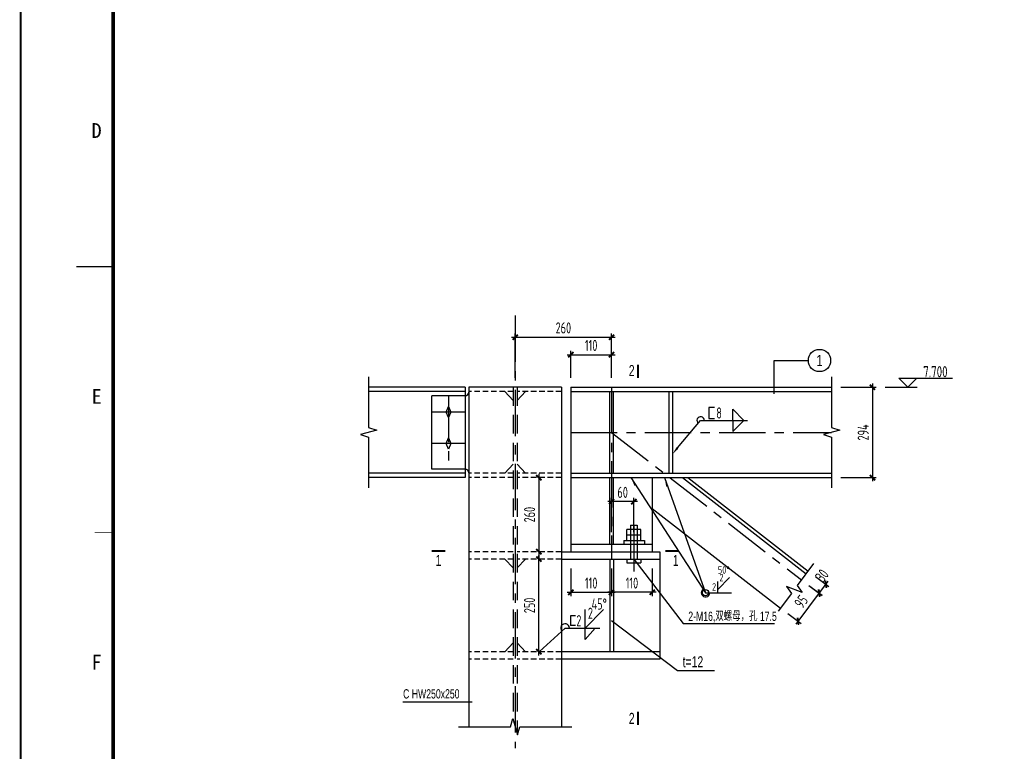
# Model space of a CAD drawing. Extents: x -294221 to 474257, y -25219 to 114942.
# Tile 44 of 69: x 91294 to 117857, y 5358 to 25106. Entities that reach past the tile are written whole.
import ezdxf
from ezdxf.enums import TextEntityAlignment as Align

# ---------------------------------------------------------------- set-up
doc = ezdxf.new("R2010")
doc.units = 0
doc.header["$LTSCALE"] = 1000
doc.linetypes.add('( Center )', pattern=[2, 1.25, -0.25, 0.25, -0.25])
doc.linetypes.add('DASHED', pattern=[0.75, 0.5, -0.25])
for name, color, linetype in [('2', 15, 'Continuous'), ('AXIS', 7, 'Continuous'), ('BORDER', 7, 'Continuous'), ('DIM', 3, 'Continuous'), ('text', 7, 'Continuous'), ('THIN', 7, 'Continuous'), ('WELD', 7, 'Continuous'), ('WELD_TEXT', 7, 'Continuous'), ('Y', 2, 'Continuous'), ('尺寸线及数字', 7, 'Continuous'), ('白色标注', 7, 'Continuous'), ('管廊', 1, 'Continuous'), ('钢结构', 4, 'Continuous')]:
    doc.layers.add(name, color=color, linetype=linetype)
doc.styles.add('_TCC_NET_FSHZ_S_W075', font='tcc_simp.shx', dxfattribs={"width": 0.75, "bigfont": 'tcc_hzdx.shx'})
doc.styles.add('HH', font='tcc_simp.shx', dxfattribs={"width": 0.7, "bigfont": 'hzdx.shx'})
doc.styles.add('HZDX', font='tcc_simp', dxfattribs={"width": 0.75, "bigfont": 'tcc_hzdx'})
doc.styles.add('QC_宋体', font='txt')
doc.styles.add('TSSD_Dimension', font='tssdeng.shx', dxfattribs={"width": 0.7, "bigfont": 'hztxt.shx'})
doc.styles.add('TSSD_Label', font='tssdeng.shx', dxfattribs={"width": 0.7, "bigfont": 'hztxt.shx'})
doc.styles.add('TSSD_Rein', font='Tssdeng.shx', dxfattribs={"width": 0.7, "bigfont": '@@tssdchn.shx'})
doc.styles.add('伊犁伊泰', font='tssdeng.shx', dxfattribs={"width": 0.7, "bigfont": 'hzdx.shx'})
doc.dimstyles.new('1-150', dxfattribs={"dimtxt": 3, "dimasz": 1.5, "dimexe": 0.25, "dimexo": 1, "dimgap": 0.75, "dimtad": 1, "dimdec": 0, "dimlfac": 150, "dimtxsty": '伊犁伊泰', "dimblk": 'DD', "dimcen": 2.5, "dimdle": 2, "dimclrd": 256, "dimadec": 0, "dimazin": 0, "dimtfac": 1, "dimtdec": 0, "dimtix": 1, "dimtmove": 2, "dimatfit": 3, "dimldrblk": 'DD', "dimfxl": 0, "dimarcsym": 0})
doc.dimstyles.new('TSSD_10_100', dxfattribs={"dimtxt": 300, "dimasz": 100, "dimexe": 100, "dimexo": 250, "dimgap": 100, "dimtad": 1, "dimdec": 0, "dimlfac": 0.1, "dimzin": 0, "dimdsep": 46, "dimtxsty": 'TSSD_Dimension', "dimblk": 'ARCHTICK', "dimblk1": 'ARCHTICK', "dimblk2": 'ARCHTICK', "dimcen": 0, "dimdle": 100, "dimclrt": 7, "dimadec": 0, "dimazin": 0, "dimtfac": 1, "dimtdec": 0, "dimtix": 1, "dimtmove": 2, "dimatfit": 3, "dimfxl": 0, "dimtolj": 1, "dimtzin": 0, "dimarcsym": 0})
doc.dimstyles.new('TSSD_LEADER_STYLE_2.0', dxfattribs={"dimtxt": 0.18, "dimasz": 2, "dimexe": 0.18, "dimexo": 0.0625, "dimgap": 0.09, "dimtad": 0, "dimtih": 1, "dimtoh": 1, "dimdec": 4, "dimzin": 0, "dimdsep": 46, "dimtxsty": 'Standard', "dimcen": 0.09, "dimadec": 0, "dimazin": 0, "dimtfac": 1, "dimtdec": 4, "dimtofl": 0, "dimtmove": 0, "dimatfit": 3, "dimfxl": 0, "dimtolj": 1, "dimtzin": 0, "dimarcsym": 0})

# ---------------------------------------------------------------- blocks, each defined once
blk = doc.blocks.new('_tsdba')
blk.add_lwpolyline([(0, 0, 0, 0.658, 0), (-2.5, 0, 0.658, 0.658, 0)], format="xyseb")
blk = doc.blocks.new('_WELD008')
at = {"color": 0, "linetype": 'ByBlock'}
for p, q in [((0, 0.3), (1.061, 1.361)), ((0, 0), (0, 1))]:
    blk.add_line(p, q, dxfattribs=at)
for tag, p in [('C', (1.286, 1.416)), ('B', (0.288, 0.856)), ('A', (-0.303, -0.009))]:
    blk.add_attdef(tag, text='', height=0.8, dxfattribs=at).set_placement(p, align=Align.CENTER)
blk = doc.blocks.new('_ArchTick')
at = {"color": 0, "linetype": 'ByBlock', "const_width": 0.5}
blk.add_lwpolyline([(-0.71, -0.71), (0.71, 0.71)], dxfattribs=at)
blk = doc.blocks.new('*D328')
at = {"layer": 'Defpoints', "color": 0}
for p in [(107261, 16536), (104661, 15186), (107261, 15186)]:
    blk.add_point(p, dxfattribs=at)
at = {"layer": 'DIM', "color": 0, "lineweight": -2}
for p, q in [((104561, 16536), (107361, 16536)), ((104661, 15436), (104661, 16636)), ((107261, 15436), (107261, 16636))]:
    blk.add_line(p, q, dxfattribs=at)
at = {"layer": 'DIM', "color": 0, "lineweight": -2, "xscale": 100, "yscale": 100, "zscale": 100, "rotation": 180}
blk.add_blockref('_ArchTick', (104661, 16536), dxfattribs=at)
at = {"layer": 'DIM', "color": 0, "lineweight": -2, "xscale": 100, "yscale": 100, "zscale": 100}
blk.add_blockref('_ArchTick', (107261, 16536), dxfattribs=at)
at = {"layer": 'DIM', "color": 7, "insert": (105961, 16786), "char_height": 300, "attachment_point": 5, "style": 'TSSD_Dimension'}
blk.add_mtext('\\A1;260', dxfattribs=at)
blk = doc.blocks.new('*D329')
at = {"layer": 'Defpoints', "color": 0}
for p in [(113199, 15186), (113199, 12746), (114301, 12746)]:
    blk.add_point(p, dxfattribs=at)
at = {"layer": 'DIM', "color": 0, "lineweight": -2}
for p, q in [((113449, 15186), (114401, 15186)), ((114301, 15286), (114301, 12646)), ((113449, 12746), (114401, 12746))]:
    blk.add_line(p, q, dxfattribs=at)
at = {"layer": 'DIM', "color": 0, "lineweight": -2, "xscale": 100, "yscale": 100, "zscale": 100}
for p, rotation in [((114301, 15186), 90), ((114301, 12746), 270)]:
    blk.add_blockref('_ArchTick', p, dxfattribs=dict(at, rotation=rotation))
at = {"layer": 'DIM', "color": 7, "insert": (114051, 13966), "char_height": 300, "attachment_point": 5, "rotation": 90, "style": 'TSSD_Dimension'}
blk.add_mtext('\\A1;294', dxfattribs=at)
blk = doc.blocks.new('*D330')
at = {"layer": 'Defpoints', "color": 0}
for p in [(105452, 12746), (105300, 10746), (105452, 10746)]:
    blk.add_point(p, dxfattribs=at)
at = {"layer": 'DIM', "color": 0, "lineweight": -2}
for p, q in [((105300, 12846), (105300, 10646)), ((105202, 12746), (105200, 12746)), ((105202, 10746), (105200, 10746))]:
    blk.add_line(p, q, dxfattribs=at)
at = {"layer": 'DIM', "color": 0, "lineweight": -2, "xscale": 100, "yscale": 100, "zscale": 100}
for p, rotation in [((105300, 12746), 90), ((105300, 10746), 270)]:
    blk.add_blockref('_ArchTick', p, dxfattribs=dict(at, rotation=rotation))
at = {"layer": 'DIM', "color": 7, "insert": (105050, 11746), "char_height": 300, "attachment_point": 5, "rotation": 90, "style": 'TSSD_Dimension'}
blk.add_mtext('\\A1;260', dxfattribs=at)
blk = doc.blocks.new('DD')
for p, q in [((1.5, 0), (-1.5, 0)), ((0, -1.5), (0, 1.5))]:
    blk.add_line(p, q)
at = {"layer": '尺寸线及数字', "const_width": 0.45}
blk.add_lwpolyline([(0.5, 0.5), (-0.5, -0.5)], dxfattribs=at)
blk = doc.blocks.new('*D331')
at = {"layer": 'Defpoints', "color": 0}
for p in [(105452, 10746), (105300, 10546), (105452, 10546)]:
    blk.add_point(p, dxfattribs=at)
at = {"layer": '白色标注', "color": 0, "lineweight": -2}
for p, q in [((105451, 10746), (105300, 10746)), ((105451, 10546), (105300, 10546))]:
    blk.add_line(p, q, dxfattribs=at)
at = {"layer": '白色标注', "lineweight": -2}
blk.add_line((105300, 10745), (105300, 10548), dxfattribs=at)
at = {"layer": '白色标注', "lineweight": -2, "xscale": 1.5, "yscale": 1.5, "zscale": 1.5}
for p, rotation in [((105300, 10746), 90), ((105300, 10546), 270)]:
    blk.add_blockref('DD', p, dxfattribs=dict(at, rotation=rotation))
at = {"layer": '白色标注', "color": 0, "insert": (105298, 10646), "char_height": 3, "attachment_point": 5, "rotation": 90, "style": '伊犁伊泰'}
blk.add_mtext('2000', dxfattribs=at)
blk = doc.blocks.new('*D332')
at = {"layer": 'Defpoints', "color": 0}
for p in [(105300, 10546), (105452, 10546), (105452, 8046)]:
    blk.add_point(p, dxfattribs=at)
at = {"layer": 'DIM', "color": 0, "lineweight": -2}
for p, q in [((105300, 7946), (105300, 10646)), ((105202, 10546), (105200, 10546)), ((105202, 8046), (105200, 8046))]:
    blk.add_line(p, q, dxfattribs=at)
at = {"layer": 'DIM', "color": 0, "lineweight": -2, "xscale": 100, "yscale": 100, "zscale": 100}
for p, rotation in [((105300, 10546), 90), ((105300, 8046), 270)]:
    blk.add_blockref('_ArchTick', p, dxfattribs=dict(at, rotation=rotation))
at = {"layer": 'DIM', "color": 7, "insert": (105050, 9296), "char_height": 300, "attachment_point": 5, "rotation": 90, "style": 'TSSD_Dimension'}
blk.add_mtext('\\A1;250', dxfattribs=at)
blk = doc.blocks.new('*D333')
at = {"layer": 'Defpoints', "color": 0}
for p in [(107261, 16064), (106161, 15186), (107261, 15186)]:
    blk.add_point(p, dxfattribs=at)
at = {"layer": 'DIM', "color": 0, "lineweight": -2}
for p, q in [((106061, 16064), (107361, 16064)), ((106161, 15436), (106161, 16164)), ((107261, 15436), (107261, 16164))]:
    blk.add_line(p, q, dxfattribs=at)
at = {"layer": 'DIM', "color": 0, "lineweight": -2, "xscale": 100, "yscale": 100, "zscale": 100, "rotation": 180}
blk.add_blockref('_ArchTick', (106161, 16064), dxfattribs=at)
at = {"layer": 'DIM', "color": 0, "lineweight": -2, "xscale": 100, "yscale": 100, "zscale": 100}
blk.add_blockref('_ArchTick', (107261, 16064), dxfattribs=at)
at = {"layer": 'DIM', "color": 7, "insert": (106711, 16314), "char_height": 300, "attachment_point": 5, "style": 'TSSD_Dimension'}
blk.add_mtext('\\A1;110', dxfattribs=at)
blk = doc.blocks.new('*D334')
at = {"layer": 'Defpoints', "color": 0}
for p in [(107261, 12098), (107261, 11025), (107861, 11025)]:
    blk.add_point(p, dxfattribs=at)
at = {"layer": 'DIM', "color": 0, "lineweight": -2}
for p, q in [((107961, 12098), (107161, 12098)), ((107261, 11275), (107261, 12198)), ((107861, 11275), (107861, 12198))]:
    blk.add_line(p, q, dxfattribs=at)
at = {"layer": 'DIM', "color": 0, "lineweight": -2, "xscale": 100, "yscale": 100, "zscale": 100, "rotation": 180}
blk.add_blockref('_ArchTick', (107261, 12098), dxfattribs=at)
at = {"layer": 'DIM', "color": 0, "lineweight": -2, "xscale": 100, "yscale": 100, "zscale": 100}
blk.add_blockref('_ArchTick', (107861, 12098), dxfattribs=at)
at = {"layer": 'DIM', "color": 7, "insert": (107561, 12348), "char_height": 300, "attachment_point": 5, "style": 'TSSD_Dimension'}
blk.add_mtext('\\A1;60', dxfattribs=at)
blk = doc.blocks.new('*D335')
at = {"layer": 'Defpoints', "color": 0}
for p in [(106161, 10546), (107261, 10546), (107261, 9650)]:
    blk.add_point(p, dxfattribs=at)
at = {"layer": 'DIM', "color": 0, "lineweight": -2}
for p, q in [((106161, 10296), (106161, 9550)), ((107261, 10296), (107261, 9550)), ((106061, 9650), (107361, 9650))]:
    blk.add_line(p, q, dxfattribs=at)
at = {"layer": 'DIM', "color": 0, "lineweight": -2, "xscale": 100, "yscale": 100, "zscale": 100, "rotation": 180}
blk.add_blockref('_ArchTick', (106161, 9650), dxfattribs=at)
at = {"layer": 'DIM', "color": 0, "lineweight": -2, "xscale": 100, "yscale": 100, "zscale": 100}
blk.add_blockref('_ArchTick', (107261, 9650), dxfattribs=at)
at = {"layer": 'DIM', "color": 7, "insert": (106711, 9900), "char_height": 300, "attachment_point": 5, "style": 'TSSD_Dimension'}
blk.add_mtext('\\A1;110', dxfattribs=at)
blk = doc.blocks.new('*D336')
at = {"layer": 'Defpoints', "color": 0}
for p in [(107261, 10546), (108361, 10546), (107261, 9650)]:
    blk.add_point(p, dxfattribs=at)
at = {"layer": 'DIM', "color": 0, "lineweight": -2}
for p, q in [((107261, 10296), (107261, 9550)), ((108361, 10296), (108361, 9550)), ((108461, 9650), (107161, 9650))]:
    blk.add_line(p, q, dxfattribs=at)
at = {"layer": 'DIM', "color": 0, "lineweight": -2, "xscale": 100, "yscale": 100, "zscale": 100, "rotation": 180}
blk.add_blockref('_ArchTick', (107261, 9650), dxfattribs=at)
at = {"layer": 'DIM', "color": 0, "lineweight": -2, "xscale": 100, "yscale": 100, "zscale": 100}
blk.add_blockref('_ArchTick', (108361, 9650), dxfattribs=at)
at = {"layer": 'DIM', "color": 7, "insert": (107811, 9900), "char_height": 300, "attachment_point": 5, "style": 'TSSD_Dimension'}
blk.add_mtext('\\A1;110', dxfattribs=at)
blk = doc.blocks.new('*D355')
at = {"layer": 'Defpoints', "color": 0}
for p in [(112384, 9986), (111816, 9224), (112292, 8869)]:
    blk.add_point(p, dxfattribs=at)
at = {"layer": 'DIM', "color": 0, "lineweight": -2}
for p, q in [((112584, 9837), (112941, 9571)), ((112920, 9711), (112233, 8789)), ((112016, 9075), (112373, 8809))]:
    blk.add_line(p, q, dxfattribs=at)
at = {"layer": 'DIM', "color": 0, "lineweight": -2, "xscale": 100, "yscale": 100, "zscale": 100}
for p, rotation in [((112860, 9631), 53.2971404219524), ((112292, 8869), 233.2971404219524)]:
    blk.add_blockref('_ArchTick', p, dxfattribs=dict(at, rotation=rotation))
at = {"layer": 'DIM', "color": 7, "insert": (112376, 9399), "char_height": 300, "attachment_point": 5, "rotation": 53.2971, "style": 'TSSD_Dimension'}
blk.add_mtext('\\A1;95', dxfattribs=at)
blk = doc.blocks.new('*D356')
at = {"layer": 'Defpoints', "color": 0}
for p in [(112563, 10227), (112384, 9986), (113045, 9868)]:
    blk.add_point(p, dxfattribs=at)
at = {"layer": 'DIM', "color": 0, "lineweight": -2}
for p, q in [((112584, 9837), (112946, 9567)), ((112763, 10077), (113125, 9808)), ((112806, 9547), (113105, 9948))]:
    blk.add_line(p, q, dxfattribs=at)
at = {"layer": 'DIM', "color": 0, "lineweight": -2, "xscale": 100, "yscale": 100, "zscale": 100}
for p, rotation in [((113045, 9868), 53.29714044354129), ((112866, 9627), 233.2971404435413)]:
    blk.add_blockref('_ArchTick', p, dxfattribs=dict(at, rotation=rotation))
at = {"layer": 'DIM', "color": 7, "insert": (112940, 10104), "char_height": 300, "attachment_point": 5, "rotation": 53.2971, "style": 'TSSD_Dimension'}
blk.add_mtext('\\A1;30', dxfattribs=at)
blk = doc.blocks.new('A1E图框')
for points, const_width in [([(0, 0), (841, 0), (841, 594), (0, 594)], 0.5), ([(25, 10), (831, 10), (831, 584), (25, 584)], 1)]:
    blk.add_lwpolyline(points, close=True, dxfattribs=dict(const_width=const_width))
for points, const_width in [([(25, 297), (25, 307)], 0.2), ([(15, 297), (25, 297)], 0.35), ([(25, 225.25), (20, 225.25)], 0.2)]:
    blk.add_lwpolyline(points, dxfattribs=dict(const_width=const_width))
at = {"style": 'QC_宋体'}
for s, p in [('D', (20.5, 333.71)), ('E', (20.5, 261.96)), ('F', (20.5, 190.21))]:
    blk.add_text(s, height=4, dxfattribs=at).set_placement(p, align=Align.MIDDLE_CENTER)

msp = doc.modelspace()

# ---------------------------------------------------------------- linework, layer by layer
at = {"color": 0, "linetype": 'ByBlock'}
for p, q in [((110530.374, 14589.549, -4116055.264), (110830.374, 14289.549, -4116055.264)), ((110530.374, 14289.549, -4116055.264), (110530.374, 14589.549, -4116055.264)), ((110530.374, 13989.549, -4116055.264), (110830.374, 14289.549, -4116055.264)), ((110530.374, 14289.549, -4116055.264), (110530.374, 13989.549, -4116055.264))]:
    msp.add_line(p, q, dxfattribs=at)
msp.add_line((107770.973, 11460.935, -4116055.264), (107950.973, 11460.935, -4116055.264))
at = {"color": 7}
for p, q in [((107770.973, 11460.935, -4116055.264), (107770.973, 11046.312, -4116055.264)), ((107950.973, 11460.935, -4116055.264), (107950.973, 11046.312, -4116055.264)), ((108050.973, 11349.502, -4116055.264), (107670.973, 11349.502, -4116055.264)), ((107670.973, 11197.907, -4116055.264), (107670.973, 11349.502, -4116055.264)), ((107670.973, 11197.907, -4116055.264), (108050.973, 11197.907, -4116055.264)), ((107670.973, 11046.312, -4116055.264), (107670.973, 11197.907, -4116055.264)), ((108050.973, 11197.907, -4116055.264), (108050.973, 11349.502, -4116055.264)), ((108050.973, 11046.312, -4116055.264), (108050.973, 11197.907, -4116055.264)), ((107592.536, 11046.312, -4116055.264), (107592.536, 10946.312, -4116055.264)), ((107592.536, 11046.312, -4116055.264), (108150.803, 11046.312, -4116055.264)), ((107770.973, 11046.312, -4116055.264), (107770.973, 10546.312, -4116055.264)), ((107950.973, 11046.312, -4116055.264), (107950.973, 10546.312, -4116055.264)), ((108150.803, 11046.312, -4116055.264), (108150.803, 10946.312, -4116055.264)), ((107670.973, 10546.312, -4116055.264), (107670.973, 10446.312, -4116055.264)), ((107670.973, 10446.312, -4116055.264), (108050.973, 10446.312, -4116055.264)), ((108050.973, 10546.312, -4116055.264), (108050.973, 10446.312, -4116055.264))]:
    msp.add_line(p, q, dxfattribs=at)
at = {"const_width": 50, "elevation": -4116055.264}
for points in [[(107975.121, 15795.878), (107975.121, 15431.87)], [(102412.613, 10764.505), (102776.62, 10764.505)], [(108709.155, 10764.505), (109073.162, 10764.505)], [(107975.121, 6430.526), (107975.121, 6066.518)]]:
    msp.add_lwpolyline(points, dxfattribs=at)
at = {"ltscale": 0.5, "elevation": -4116055.264}
msp.add_lwpolyline([(110036.158, 14639.549), (109886.158, 14639.549), (109886.158, 14339.549), (110036.158, 14339.549)], dxfattribs=at)
msp.add_circle((112871.252, 15906.161, -4116055.264), 300)
at = {"color": 2}
msp.add_arc((106007.161, 8684.448, -4116055.264), 117.726, 0, 226.6013463, dxfattribs=at)
at = {"layer": '2'}
for p, q in [((103310.973, 15186.312, -4116055.264), (100707.438, 15186.312, -4116055.264)), ((103310.973, 15186.312, -4116055.264), (103310.973, 12746.312, -4116055.264)), ((103410.973, 15186.312, -4116055.264), (103410.973, 6019.151, -4116055.264)), ((105910.973, 15186.312, -4116055.264), (103410.973, 15186.312, -4116055.264)), ((105910.973, 15186.312, -4116055.264), (105910.973, 6019.151, -4116055.264)), ((106160.973, 15186.312, -4116055.264), (106160.973, 12746.312, -4116055.264)), ((106160.973, 15186.312, -4116055.264), (113199.05, 15186.312, -4116055.264)), ((103310.973, 15066.312, -4116055.264), (100707.438, 15066.312, -4116055.264)), ((103310.973, 14956.312, -4116055.264), (102410.973, 14956.312, -4116055.264)), ((102410.973, 12976.312, -4116055.264), (102410.973, 14956.312, -4116055.264)), ((104610.973, 14827.208, -4116055.264), (104379.551, 15066.312, -4116055.264)), ((104710.973, 14827.208, -4116055.264), (104942.396, 15066.312, -4116055.264)), ((106160.973, 15066.312, -4116055.264), (113199.05, 15066.312, -4116055.264)), ((107210.973, 12866.312, -4116055.264), (107210.973, 15066.312, -4116055.264)), ((107310.973, 12866.312, -4116055.264), (107310.973, 15066.312, -4116055.264)), ((108815.349, 12866.312, -4116055.264), (108815.349, 15066.312, -4116055.264)), ((108915.349, 12866.312, -4116055.264), (108915.349, 15066.312, -4116055.264)), ((102800.973, 14516.312, -4116055.264), (102860.973, 14666.312, -4116055.264)), ((102860.973, 14666.312, -4116055.264), (102920.973, 14516.312, -4116055.264)), ((102860.973, 14366.312, -4116055.264), (102800.973, 14516.312, -4116055.264)), ((102920.973, 14516.312, -4116055.264), (102860.973, 14366.312, -4116055.264)), ((102800.973, 13666.312, -4116055.264), (102860.973, 13816.312, -4116055.264)), ((102860.973, 13816.312, -4116055.264), (102920.973, 13666.312, -4116055.264)), ((102860.973, 13516.312, -4116055.264), (102800.973, 13666.312, -4116055.264)), ((102920.973, 13666.312, -4116055.264), (102860.973, 13516.312, -4116055.264)), ((104610.973, 13105.416, -4116055.264), (104379.551, 12866.312, -4116055.264)), ((104710.973, 13105.416, -4116055.264), (104942.396, 12866.312, -4116055.264)), ((103310.973, 12866.312, -4116055.264), (100707.438, 12866.312, -4116055.264)), ((103310.973, 12976.312, -4116055.264), (102410.973, 12976.312, -4116055.264)), ((106160.973, 12866.312, -4116055.264), (113199.05, 12866.312, -4116055.264)), ((103310.973, 12746.312, -4116055.264), (100707.438, 12746.312, -4116055.264)), ((106160.973, 12746.312, -4116055.264), (113199.05, 12746.312, -4116055.264)), ((106160.973, 12746.312, -4116055.264), (106160.973, 10746.312, -4116055.264)), ((107210.973, 10946.312, -4116055.264), (107210.973, 12746.312, -4116055.264)), ((107310.973, 10946.312, -4116055.264), (107310.973, 12746.312, -4116055.264)), ((108360.973, 12746.312, -4116055.264), (108360.973, 10746.312, -4116055.264)), ((106160.973, 10946.312, -4116055.264), (108360.973, 10946.312, -4116055.264)), ((105910.973, 10746.312, -4116055.264), (108560.973, 10746.312, -4116055.264)), ((108560.973, 10746.312, -4116055.264), (108560.973, 7846.312, -4116055.264)), ((104610.973, 10307.208, -4116055.264), (104379.551, 10546.312, -4116055.264)), ((104710.973, 10307.208, -4116055.264), (104942.396, 10546.312, -4116055.264)), ((105910.973, 10546.312, -4116055.264), (108560.973, 10546.312, -4116055.264)), ((107210.973, 10546.312, -4116055.264), (107210.973, 8046.312, -4116055.264)), ((107310.973, 10546.312, -4116055.264), (107310.973, 8046.312, -4116055.264)), ((107263.292, 8892.229, -4116055.264), (109040.679, 7542.393, -4116055.264)), ((104610.973, 8285.416, -4116055.264), (104379.551, 8046.312, -4116055.264)), ((104710.973, 8285.416, -4116055.264), (104942.396, 8046.312, -4116055.264)), ((108560.973, 8046.312, -4116055.264), (105910.973, 8046.312, -4116055.264)), ((108560.973, 7846.312, -4116055.264), (105910.973, 7846.312, -4116055.264)), ((109040.679, 7542.393, -4116055.264), (110037.74, 7542.393, -4116055.264))]:
    msp.add_line(p, q, dxfattribs=at)
for centre, start, end in [((103310.973, 15056.312, -4116055.264), 270, 0), ((103310.973, 12876.312, -4116055.264), 0, 90)]:
    msp.add_arc(centre, 100, start, end, dxfattribs=at)
at = {"layer": 'AXIS', "linetype": '( Center )'}
for p, q in [((104660.973, 17117.438, -4116055.264), (104660.973, 5445.154, -4116055.264)), ((107260.973, 15186.312, -4116055.264), (107260.973, 10546.312, -4116055.264)), ((102860.973, 14956.312, -4116055.264), (102860.973, 12976.312, -4116055.264)), ((103310.973, 14516.312, -4116055.264), (102410.973, 14516.312, -4116055.264)), ((106160.973, 13966.312, -4116055.264), (113199.05, 13966.312, -4116055.264)), ((107260.973, 13966.312, -4116055.264), (112383.569, 9986.222, -4116055.264)), ((103310.973, 13666.312, -4116055.264), (102410.973, 13666.312, -4116055.264)), ((107860.973, 11460.935, -4116055.264), (107860.973, 10187.334, -4116055.264))]:
    msp.add_line(p, q, dxfattribs=at)
at = {"layer": 'AXIS', "color": 6}
for p, q in [((109173.456, 12746.312, -4116055.264), (112512.413, 10152.051, -4116055.264)), ((109320.145, 12746.312, -4116055.264), (112567.632, 10223.12, -4116055.264)), ((108360.973, 11908.602, -4116055.264), (111815.674, 9224.412, -4116055.264))]:
    msp.add_line(p, q, dxfattribs=at)
at = {"layer": 'BORDER', "elevation": -4116055.264}
msp.add_lwpolyline([(91318.942, -11257.991), (91318.942, 48142.009), (175418.942, 48142.009), (175418.942, -11257.991)], close=True, dxfattribs=at)
at = {"layer": 'BORDER', "const_width": 50, "elevation": -4116055.264}
msp.add_lwpolyline([(93818.942, -10257.991), (93818.942, 47142.009), (174418.942, 47142.009), (174418.942, -10257.991)], close=True, dxfattribs=at)
at = {"layer": 'THIN'}
for p, q in [((115015.149, 15426.312, -4116055.264), (116457.9, 15426.312, -4116055.264)), ((115255.149, 15186.312, -4116055.264), (115015.149, 15426.312, -4116055.264)), ((115255.149, 15186.312, -4116055.264), (115495.149, 15426.312, -4116055.264)), ((114639.061, 15186.312, -4116055.264), (115508.604, 15186.312, -4116055.264)), ((106547.573, 8684.448, -4116055.264), (107047.573, 9184.448, -4116055.264)), ((106547.573, 8684.448, -4116055.264), (106547.573, 9184.448, -4116055.264)), ((106007.161, 8684.448, -4116055.264), (106949.501, 8684.448, -4116055.264)), ((106547.573, 8376.713, -4116055.264), (106817.806, 8684.448, -4116055.264)), ((106547.573, 8376.713, -4116055.264), (106547.573, 8684.448, -4116055.264))]:
    msp.add_line(p, q, dxfattribs=at)
at = {"layer": 'THIN', "linetype": 'DASHED'}
for p, q in [((104610.973, 15186.312, -4116055.264), (104610.973, 6202.485, -4116055.264)), ((104710.973, 15186.312, -4116055.264), (104710.973, 5835.818, -4116055.264))]:
    msp.add_line(p, q, dxfattribs=at)
at = {"layer": 'THIN', "linetype": 'DASHED', "ltscale": 0.3}
for p, q in [((104610.973, 15066.312, -4116055.264), (103410.973, 15066.312, -4116055.264)), ((105910.973, 15066.312, -4116055.264), (104710.973, 15066.312, -4116055.264)), ((104610.973, 12866.312, -4116055.264), (103410.973, 12866.312, -4116055.264)), ((105910.973, 12866.312, -4116055.264), (104710.973, 12866.312, -4116055.264)), ((104610.973, 12746.312, -4116055.264), (103410.973, 12746.312, -4116055.264)), ((105910.973, 12746.312, -4116055.264), (104710.973, 12746.312, -4116055.264)), ((104610.973, 10746.312, -4116055.264), (103410.973, 10746.312, -4116055.264)), ((105910.973, 10746.312, -4116055.264), (104710.973, 10746.312, -4116055.264)), ((104610.973, 10546.312, -4116055.264), (103410.973, 10546.312, -4116055.264)), ((105910.973, 10546.312, -4116055.264), (104710.973, 10546.312, -4116055.264)), ((104610.973, 8046.312, -4116055.264), (103410.973, 8046.312, -4116055.264)), ((105910.973, 8046.312, -4116055.264), (104710.973, 8046.312, -4116055.264)), ((104610.973, 7846.312, -4116055.264), (103410.973, 7846.312, -4116055.264)), ((105910.973, 7846.312, -4116055.264), (104710.973, 7846.312, -4116055.264))]:
    msp.add_line(p, q, dxfattribs=at)
at = {"layer": 'THIN', "ltscale": 0.5, "elevation": -4116055.264}
for points in [[(100707.438, 15466.312), (100707.438, 14096.312), (100927.438, 14026.312), (100487.438, 13906.312), (100707.438, 13836.312), (100707.438, 12466.312)], [(113199.05, 15466.312), (113199.05, 14096.312), (113419.05, 14026.312), (112979.05, 13906.312), (113199.05, 13836.312), (113199.05, 12466.312)], [(103130.973, 6019.151), (104530.973, 6019.151), (104600.973, 6239.151), (104720.973, 5799.151), (104790.973, 6019.151), (106190.973, 6019.151)]]:
    msp.add_lwpolyline(points, dxfattribs=at)
at = {"layer": 'THIN', "elevation": -4116055.264}
msp.add_lwpolyline([(112712.382, 10427.312), (112267.372, 9830.347), (112401.919, 9642.739), (111977.431, 9809.502), (112111.979, 9621.893), (111755.998, 9144.358)], dxfattribs=at)
at = {"layer": 'WELD'}
for p, q in [((109665.072, 14289.549, -4116055.264), (110930.374, 14289.549, -4116055.264)), ((109795.658, 9637.93, -4116055.264), (110497.417, 9637.93, -4116055.264))]:
    msp.add_line(p, q, dxfattribs=at)
at = {"layer": 'WELD', "elevation": -4116055.264}
msp.add_lwpolyline([(109037.938, 13546.81), (109665.072, 14289.549)], dxfattribs=at)
at = {"layer": 'WELD'}
msp.add_arc((109665.072, 14289.549, -4116055.264), 100, 0, 232.1970537, dxfattribs=at)
msp.add_solid([(109064.276, 13526.378, -4116055.264), (108915.349, 13388.785, -4116055.264), (109011.601, 13567.241, -4116055.264)], dxfattribs=at)
at = {"layer": 'Y', "color": 4}
for p, q in [((106286.332, 9010.88, -4116055.264), (106155.323, 9010.88, -4116055.264)), ((106155.323, 9010.88, -4116055.264), (106155.323, 8755.1, -4116055.264)), ((106286.332, 8755.1, -4116055.264), (106155.323, 8755.1, -4116055.264))]:
    msp.add_line(p, q, dxfattribs=at)
msp.add_circle((109795.658, 9637.93, -4116055.264), 83.907, dxfattribs=at)
msp.add_arc((109795.658, 9637.93, -4116055.264), 113.907, 122.9563248, 0, dxfattribs=at)
at = {"layer": '管廊', "color": 0}
for p, q in [((107860.973, 10546.312, -4116055.264), (109196.086, 8810.366, -4116055.264)), ((109196.086, 8810.366, -4116055.264), (111652.903, 8810.366, -4116055.264))]:
    msp.add_line(p, q, dxfattribs=at)
at = {"layer": '钢结构'}
for p, q in [((111644.119, 15002.737, -4116055.264), (111644.119, 15906.161, -4116055.264)), ((111644.119, 15906.161, -4116055.264), (112586.185, 15906.161, -4116055.264)), ((103501.226, 6681.351, -4116055.264), (101627.464, 6681.351, -4116055.264))]:
    msp.add_line(p, q, dxfattribs=at)

# ---------------------------------------------------------------- block references
at = {"xscale": 100, "yscale": 100, "zscale": 100}
msp.add_blockref('A1E图框', (91318.942, -11257.991), dxfattribs=at)
at = {"layer": 'THIN', "xscale": 99.99999999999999, "yscale": 99.99999999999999, "zscale": 99.99999999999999}
for p, rotation in [((107780.428, 12746.157, -4116055.264), 121.9366365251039), ((108690.979, 12746.312, -4116055.264), 107.8105831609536)]:
    msp.add_blockref('_tsdba', p, dxfattribs=dict(at, rotation=rotation))
at = {"layer": 'THIN', "rotation": 232.0188571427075}
msp.add_blockref('_tsdba', (105910.973, 7628.089, -4116055.264), dxfattribs=at)
at = {"layer": 'WELD', "extrusion": (0, 1e-16, -1)}
ref = msp.add_blockref('_WELD008', (-110127.441, 9637.93, 4116055.264), dxfattribs=dict(at, xscale=-300, yscale=300, zscale=300))
ref.add_attrib('2', '2', dxfattribs={"height": 200, "style": 'TSSD_Label', "width": 0.7}).set_placement((110227.441, 10045.622, -4116055.264), align=Align.MIDDLE_CENTER)
ref.add_attrib('2', '2', dxfattribs={"height": 200, "style": 'TSSD_Label', "width": 0.7}).set_placement((110027.441, 9795.622, -4116055.264), align=Align.MIDDLE_CENTER)
ref.add_attrib('50%%d', '50%%d', dxfattribs={"height": 200, "style": 'TSSD_Label', "width": 0.7}).set_placement((110289.859, 10253.322, -4116055.264), align=Align.MIDDLE_CENTER)

# ---------------------------------------------------------------- texts
at = {"style": 'HH', "width": 0.7}
msp.add_text('2-M16,双螺母，孔 17.5', height=250, dxfattribs=at).set_placement((110525.459, 8878.703, -4116055.264), align=Align.CENTER)
for s, height, p in [('t=12', 300, (109180.284, 7623.854, -4116055.264)), ('C HW250x250', 250, (101637.461, 6784.03, -4116055.264))]:
    msp.add_text(s, height=height, dxfattribs=at).set_placement(p)
at = {"layer": 'DIM', "style": '_TCC_NET_FSHZ_S_W075', "width": 0.75}
msp.add_text('1', height=300, dxfattribs=at).set_placement((112871.252, 15906.161, -4116055.264), align=Align.MIDDLE)
at = {"layer": 'DIM', "color": 7, "style": 'HZDX', "width": 0.7}
for s, p in [('2', (107726.264, 15485.009, -4116055.264)), ('1', (102513.549, 10359.75, -4116055.264)), ('1', (108914.723, 10359.75, -4116055.264)), ('2', (107726.264, 6096.181, -4116055.264))]:
    msp.add_text(s, height=300, dxfattribs=at).set_placement(p)
at = {"layer": 'text', "style": 'TSSD_Rein', "width": 0.7}
for s, p in [('45%%D', (106722.573, 9184.448, -4116055.264)), ('2', (106622.573, 8934.448, -4116055.264))]:
    msp.add_text(s, height=300, dxfattribs=at).set_placement(p)
msp.add_text('2', height=300, dxfattribs=at).set_placement((106447.573, 8734.448, -4116055.264), align=Align.RIGHT)
at = {"layer": 'WELD_TEXT', "style": 'TSSD_Label', "width": 0.7}
msp.add_text('8', height=300, dxfattribs=at).set_placement((110086.158, 14339.549, -4116055.264))
at = {"layer": '白色标注', "color": 0, "style": 'TSSD_Rein', "width": 0.75}
msp.add_text('7.700', height=300, dxfattribs=at).set_placement((115669.045, 15454.439, -4116055.264))

# ---------------------------------------------------------------- dimensions: what is measured, and where the dimension line sits
at = {"layer": 'DIM'}
for base, p1, p2, picture, middle in [((107260.973, 16535.647, -4116055.264), (104660.973, 15186.312, -4116055.264), (107260.973, 15186.312, -4116055.264), '*D328', (105960.973, 16785.647, -4116055.264)), ((107260.973, 16063.736, -4116055.264), (106160.973, 15186.312, -4116055.264), (107260.973, 15186.312, -4116055.264), '*D333', (106710.973, 16313.736, -4116055.264)), ((107260.973, 12097.931, -4116055.264), (107860.973, 11025.301, -4116055.264), (107260.973, 11025.301, -4116055.264), '*D334', (107560.973, 12347.931, -4116055.264)), ((107260.973, 9650.163, -4116055.264), (106160.973, 10546.312, -4116055.264), (107260.973, 10546.312, -4116055.264), '*D335', (106710.973, 9900.163, -4116055.264))]:
    dim = msp.add_linear_dim(base=base, p1=p1, p2=p2, dimstyle='TSSD_10_100', override={"dimscale": 1, "dimlfac": 0.1}, dxfattribs=at)
    dim.commit()
    dim.dimension.update_dxf_attribs({"geometry": picture, "text_midpoint": middle})
for base, p1, p2, text, picture, middle in [((114300.913, 12746.312, -4116055.264), (113199.05, 15186.312, -4116055.264), (113199.05, 12746.312, -4116055.264), '294', '*D329', (114050.913, 13966.312, -4116055.264)), ((105300.195, 10746.312, -4116055.264), (105452.151, 12746.312, -4116055.264), (105452.151, 10746.312, -4116055.264), '260', '*D330', (105050.195, 11746.312, -4116055.264))]:
    dim = msp.add_linear_dim(base=base, p1=p1, p2=p2, angle=90, text=text, dimstyle='TSSD_10_100', override={"dimscale": 1, "dimlfac": 0.1}, dxfattribs=at)
    dim.commit()
    dim.dimension.update_dxf_attribs({"geometry": picture, "text_midpoint": middle})
for base, p1, p2, angle, picture, middle in [((105300.195, 10546.312, -4116055.264), (105452.151, 8046.312, -4116055.264), (105452.151, 10546.312, -4116055.264), 90, '*D332', (105050.195, 9296.312, -4116055.264)), ((107260.973, 9650.163, -4116055.264), (108360.973, 10546.312, -4116055.264), (107260.973, 10546.312, -4116055.264), 180, '*D336', (107810.973, 9900.163, -4116055.264))]:
    dim = msp.add_linear_dim(base=base, p1=p1, p2=p2, angle=angle, dimstyle='TSSD_10_100', override={"dimscale": 1, "dimlfac": 0.1}, dxfattribs=at)
    dim.commit()
    dim.dimension.update_dxf_attribs({"geometry": picture, "text_midpoint": middle})
dim = msp.add_linear_dim(base=(113044.858, 9867.519, -4116055.264), p1=(112383.569, 9986.222, -4116055.264), p2=(112562.904, 10226.793, -4116055.264), angle=53.2971404, text='30', dimstyle='TSSD_10_100', override={"dimscale": 1, "dimlfac": 0.1}, dxfattribs=at)
dim.commit()
dim.dimension.update_dxf_attribs({"geometry": '*D356', "text_midpoint": (112939.778, 10103.901, -4116055.264), "dimtype": 161})
dim = msp.add_aligned_dim(p1=(112383.569, 9986.222, -4116055.264), p2=(111815.674, 9224.412, -4116055.264), distance=594.721, text='95', dimstyle='TSSD_10_100', override={"dimscale": 1, "dimlfac": 0.1}, dxfattribs=at)
dim.commit()
dim.dimension.update_dxf_attribs({"geometry": '*D355', "text_midpoint": (112376, 9399.289, -4116055.264)})
at = {"layer": '白色标注'}
dim = msp.add_linear_dim(base=(105300.195, 10546.312, -4116055.264), p1=(105452.151, 10746.312, -4116055.264), p2=(105452.151, 10546.312, -4116055.264), angle=90, dimstyle='1-150', override={"dimscale": 1, "dimlfac": 10}, dxfattribs=at)
dim.commit()
dim.dimension.update_dxf_attribs({"geometry": '*D331', "text_midpoint": (105297.945, 10646.312, -4116055.264)})

# ---------------------------------------------------------------- leaders
at = {"layer": 'WELD'}
for points in [[(107780.418, 12746.312, -4116055.264), (109795.658, 9637.93, -4116055.264)], [(108690.979, 12746.312, -4116055.264), (109795.658, 9637.93, -4116055.264)], [(105313.223, 8050.595, -4116055.264), (106007.161, 8684.448, -4116055.264)]]:
    msp.add_leader(points, dimstyle='TSSD_LEADER_STYLE_2.0', override={"dimscale": 1}, dxfattribs=at)

doc.saveas('drawing.dxf')
